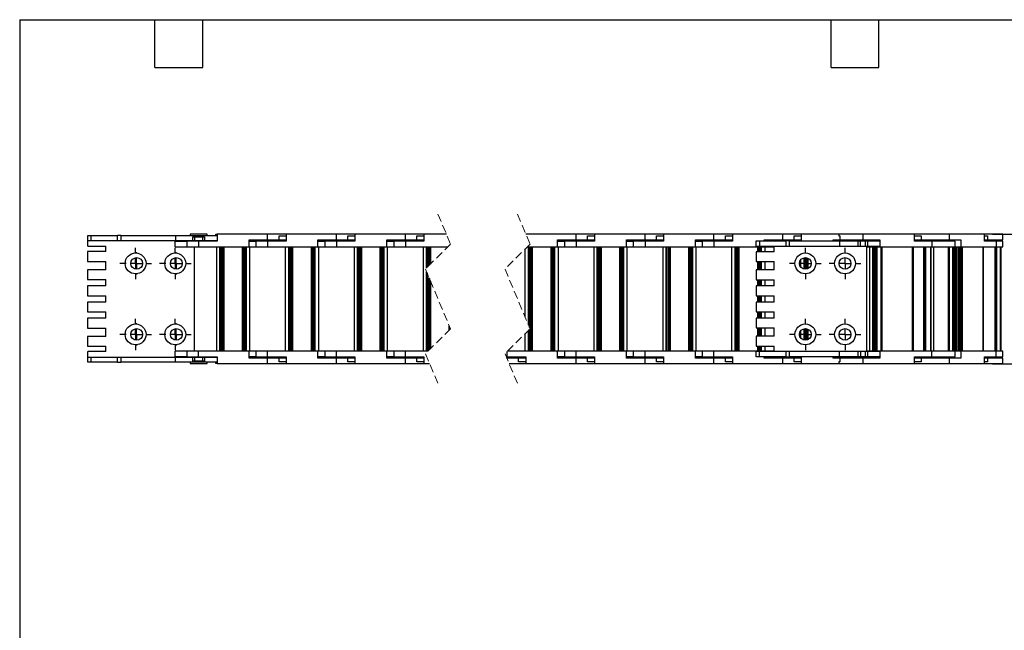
# Model space of a CAD drawing. Header units: millimetres. Extents: x 19 to 819, y 19 to 629.
# Tile 2 of 9: x 19 to 491, y 336 to 629. Entities that reach past the tile are written whole.
import ezdxf

# ---------------------------------------------------------------- set-up
doc = ezdxf.new("R2010")
doc.units = ezdxf.units.MM
doc.header["$LTSCALE"] = 3
doc.linetypes.add('CENTERX2', pattern=[20.32, 12.7, -2.54, 2.54, -2.54])
doc.linetypes.add('HIDDEN', pattern=[1.905, 1.27, -0.635])
doc.layers.add('CENTER', color=40, linetype='CENTERX2')
doc.layers.add('DIMENSIONS', color=140, linetype='Continuous', lineweight=25)
doc.layers.add('TEXT', color=140, linetype='Continuous', lineweight=25)
doc.styles.add('SLDTEXTSTYLE0', font='TXT', dxfattribs={"width": 0.7})
doc.dimstyles.new('SLDDIMSTYLE0', dxfattribs={"dimtxt": 6.474023, "dimasz": 9.906, "dimexe": 0, "dimexo": 0.0625, "dimgap": 1.618506, "dimtad": 0, "dimtih": 1, "dimtoh": 1, "dimrnd": 1e-09, "dimzin": 4, "dimdsep": 46, "dimtxsty": 'SLDTEXTSTYLE0', "dimsah": 1, "dimcen": 0.09, "dimadec": 0, "dimazin": 1, "dimtfac": 1, "dimtofl": 0, "dimtmove": 0, "dimatfit": 3, "dimfxl": 0, "dimfrac": 2, "dimtolj": 1, "dimtzin": 12, "dimarcsym": 0})

# ---------------------------------------------------------------- blocks, each defined once
blk = doc.blocks.new('_D_6')
at = {"layer": 'DIMENSIONS'}
for p, q in [((484.97, 525.93), (539.13, 525.93)), ((529.61, 525.93), (529.61, 503.84)), ((519.99, 492.1), (517.81, 492.1)), ((517.81, 492.1), (517.81, 481.81)), ((539.23, 492.1), (541.4, 492.1)), ((541.4, 492.1), (541.4, 481.81)), ((517.81, 481.81), (519.99, 481.81)), ((541.4, 481.81), (539.23, 481.81)), ((529.61, 463.93), (529.61, 480.36)), ((484.97, 463.93), (539.13, 463.93))]:
    blk.add_line(p, q, dxfattribs=at)
for points in [[(529.61, 525.93), (528.08, 516.03), (531.13, 516.03)], [(529.61, 463.93), (531.13, 473.84), (528.08, 473.84)]]:
    blk.add_solid(points, dxfattribs=at)
at = {"layer": 'DIMENSIONS', "char_height": 6.35, "attachment_point": 1, "style": 'SLDTEXTSTYLE0'}
for s, insert in [('62.0', (519.99, 501.74)), ('2.44', (519.99, 490))]:
    blk.add_mtext(s, dxfattribs=dict(at, insert=insert))
blk = doc.blocks.new('SW_CENTERMARKSYMBOL_1')
at = {"layer": 'CENTER', "color": 0}
for p, q in [((0, 5.08), (0, 7.54)), ((-5.08, 0), (-7.54, 0)), ((0, 0), (-2.54, 0)), ((0, 0), (0, 2.54)), ((0, 0), (0, -2.54)), ((0, 0), (2.54, 0)), ((5.08, 0), (7.54, 0)), ((0, -5.08), (0, -7.54))]:
    blk.add_line(p, q, dxfattribs=at)
blk = doc.blocks.new('SW_CENTERMARKSYMBOL_2')
at = {"layer": 'CENTER', "color": 0}
for p, q in [((0, 5.08), (0, 7.54)), ((-5.08, 0), (-7.54, 0)), ((0, 0), (-2.54, 0)), ((0, 0), (0, 2.54)), ((0, 0), (0, -2.54)), ((0, 0), (2.54, 0)), ((5.08, 0), (7.54, 0)), ((0, -5.08), (0, -7.54))]:
    blk.add_line(p, q, dxfattribs=at)
blk = doc.blocks.new('SW_CENTERMARKSYMBOL_3')
at = {"layer": 'CENTER', "color": 0}
for p, q in [((0, 5.08), (0, 7.54)), ((-5.08, 0), (-7.54, 0)), ((0, 0), (-2.54, 0)), ((0, 0), (0, 2.54)), ((0, 0), (0, -2.54)), ((0, 0), (2.54, 0)), ((5.08, 0), (7.54, 0)), ((0, -5.08), (0, -7.54))]:
    blk.add_line(p, q, dxfattribs=at)
blk = doc.blocks.new('SW_CENTERMARKSYMBOL_4')
at = {"layer": 'CENTER', "color": 0}
for p, q in [((0, 5.08), (0, 7.54)), ((-5.08, 0), (-7.54, 0)), ((0, 0), (-2.54, 0)), ((0, 0), (0, 2.54)), ((0, 0), (0, -2.54)), ((0, 0), (2.54, 0)), ((5.08, 0), (7.54, 0)), ((0, -5.08), (0, -7.54))]:
    blk.add_line(p, q, dxfattribs=at)
blk = doc.blocks.new('SW_CENTERMARKSYMBOL_5')
at = {"layer": 'CENTER', "color": 0}
for p, q in [((0, 5.08), (0, 7.54)), ((-5.08, 0), (-7.54, 0)), ((0, 0), (-2.54, 0)), ((0, 0), (0, 2.54)), ((0, 0), (0, -2.54)), ((0, 0), (2.54, 0)), ((5.08, 0), (7.54, 0)), ((0, -5.08), (0, -7.54))]:
    blk.add_line(p, q, dxfattribs=at)
blk = doc.blocks.new('SW_CENTERMARKSYMBOL_6')
at = {"layer": 'CENTER', "color": 0}
for p, q in [((0, 5.08), (0, 7.54)), ((-5.08, 0), (-7.54, 0)), ((0, 0), (-2.54, 0)), ((0, 0), (0, 2.54)), ((0, 0), (0, -2.54)), ((0, 0), (2.54, 0)), ((5.08, 0), (7.54, 0)), ((0, -5.08), (0, -7.54))]:
    blk.add_line(p, q, dxfattribs=at)
blk = doc.blocks.new('SW_CENTERMARKSYMBOL_7')
at = {"layer": 'CENTER', "color": 0}
for p, q in [((0, 5.08), (0, 7.54)), ((-5.08, 0), (-7.54, 0)), ((0, 0), (-2.54, 0)), ((0, 0), (0, 2.54)), ((0, 0), (0, -2.54)), ((0, 0), (2.54, 0)), ((5.08, 0), (7.54, 0)), ((0, -5.08), (0, -7.54))]:
    blk.add_line(p, q, dxfattribs=at)
blk = doc.blocks.new('SW_CENTERMARKSYMBOL_8')
at = {"layer": 'CENTER', "color": 0}
for p, q in [((0, 5.08), (0, 7.54)), ((-5.08, 0), (-7.54, 0)), ((0, 0), (-2.54, 0)), ((0, 0), (0, 2.54)), ((0, 0), (0, -2.54)), ((0, 0), (2.54, 0)), ((5.08, 0), (7.54, 0)), ((0, -5.08), (0, -7.54))]:
    blk.add_line(p, q, dxfattribs=at)
blk = doc.blocks.new('SW_CENTERMARKSYMBOL_9')
at = {"layer": 'CENTER', "color": 0}
for p, q in [((0, 5.08), (0, 5.34)), ((-5.08, 0), (-5.34, 0)), ((0, 0), (-2.54, 0)), ((0, 0), (0, 2.54)), ((0, 0), (0, -2.54)), ((0, 0), (2.54, 0)), ((5.08, 0), (5.34, 0)), ((0, -5.08), (0, -5.34))]:
    blk.add_line(p, q, dxfattribs=at)
blk = doc.blocks.new('SW_CENTERMARKSYMBOL_10')
at = {"layer": 'CENTER', "color": 0}
for p, q in [((0, 5.08), (0, 5.34)), ((-5.08, 0), (-5.34, 0)), ((0, 0), (-2.54, 0)), ((0, 0), (0, 2.54)), ((0, 0), (0, -2.54)), ((0, 0), (2.54, 0)), ((5.08, 0), (5.34, 0)), ((0, -5.08), (0, -5.34))]:
    blk.add_line(p, q, dxfattribs=at)
blk = doc.blocks.new('SW_CENTERMARKSYMBOL_11')
at = {"layer": 'CENTER', "color": 0}
for p, q in [((0, 5.08), (0, 5.34)), ((-5.08, 0), (-5.34, 0)), ((0, 0), (-2.54, 0)), ((0, 0), (0, 2.54)), ((0, 0), (0, -2.54)), ((0, 0), (2.54, 0)), ((5.08, 0), (5.34, 0)), ((0, -5.08), (0, -5.34))]:
    blk.add_line(p, q, dxfattribs=at)
blk = doc.blocks.new('SW_CENTERMARKSYMBOL_12')
at = {"layer": 'CENTER', "color": 0}
for p, q in [((0, 5.08), (0, 5.34)), ((-5.08, 0), (-5.34, 0)), ((0, 0), (-2.54, 0)), ((0, 0), (0, 2.54)), ((0, 0), (0, -2.54)), ((0, 0), (2.54, 0)), ((5.08, 0), (5.34, 0)), ((0, -5.08), (0, -5.34))]:
    blk.add_line(p, q, dxfattribs=at)

msp = doc.modelspace()

# ---------------------------------------------------------------- linework, layer by layer
at = {"color": 7, "linetype": 'HIDDEN', "lineweight": 18}
for p, q in [((219.368, 535.46), (225.368, 521.197)), ((257.468, 535.46), (263.468, 521.197)), ((225.368, 521.197), (213.368, 509.197)), ((263.468, 521.197), (251.468, 509.197)), ((213.368, 509.197), (225.368, 480.672)), ((251.468, 509.197), (263.468, 480.672)), ((225.368, 480.672), (213.368, 468.672)), ((263.468, 480.672), (251.468, 468.672)), ((213.368, 468.672), (219.368, 454.41)), ((251.468, 468.672), (257.468, 454.41))]:
    msp.add_line(p, q, dxfattribs=at)
for p, q in [((51.757, 522.935), (51.757, 525.285)), ((51.757, 525.285), (53.257, 525.285)), ((53.257, 522.935), (53.257, 525.285)), ((53.257, 525.285), (65.96, 525.285)), ((65.96, 522.935), (65.96, 525.285)), ((67.46, 525.285), (65.96, 525.285)), ((67.46, 525.285), (67.46, 522.935)), ((67.46, 525.285), (93.656, 525.285)), ((93.656, 525.285), (93.656, 522.935)), ((93.656, 525.285), (113.616, 525.285)), ((100.757, 525.935), (100.757, 525.285)), ((104.757, 525.935), (100.757, 525.935)), ((102.007, 524.685), (107.507, 524.685)), ((102.007, 522.935), (102.007, 524.685)), ((102.807, 524.685), (102.807, 522.935)), ((108.757, 525.935), (104.757, 525.935)), ((106.707, 522.935), (106.707, 524.685)), ((107.507, 524.685), (107.507, 522.935)), ((108.757, 525.285), (108.757, 525.935)), ((112.929, 525.285), (112.929, 525.935)), ((112.929, 525.935), (113.616, 525.935)), ((113.616, 525.935), (113.616, 522.635)), ((137.757, 525.935), (113.616, 525.935)), ((137.757, 523.235), (137.757, 525.935)), ((146.616, 525.935), (137.757, 525.935)), ((143.245, 525.135), (146.616, 525.135)), ((143.245, 523.235), (143.245, 525.135)), ((146.616, 525.935), (146.616, 522.635)), ((170.757, 525.935), (146.616, 525.935)), ((170.757, 523.235), (170.757, 525.935)), ((179.616, 525.935), (170.757, 525.935)), ((176.245, 525.135), (179.616, 525.135)), ((176.245, 523.235), (176.245, 525.135)), ((179.616, 525.935), (179.616, 522.635)), ((203.757, 525.935), (179.616, 525.935)), ((203.757, 523.235), (203.757, 525.935)), ((212.616, 525.935), (203.757, 525.935)), ((209.245, 525.135), (212.616, 525.135)), ((209.245, 523.235), (209.245, 525.135)), ((212.616, 525.935), (212.616, 522.635)), ((223.375, 525.935), (212.616, 525.935)), ((285.521, 525.935), (261.475, 525.935)), ((285.521, 523.235), (285.521, 525.935)), ((294.38, 525.935), (285.521, 525.935)), ((291.009, 525.135), (294.38, 525.135)), ((291.009, 523.235), (291.009, 525.135)), ((294.38, 525.935), (294.38, 522.635)), ((318.521, 525.935), (294.38, 525.935)), ((318.521, 523.235), (318.521, 525.935)), ((327.38, 525.935), (318.521, 525.935)), ((324.009, 525.135), (327.38, 525.135)), ((324.009, 523.235), (324.009, 525.135)), ((327.38, 525.935), (327.38, 522.635)), ((351.521, 525.935), (327.38, 525.935)), ((351.521, 523.235), (351.521, 525.935)), ((360.38, 525.935), (351.521, 525.935)), ((357.009, 525.135), (360.38, 525.135)), ((357.009, 523.235), (357.009, 525.135)), ((360.38, 525.935), (360.38, 522.635)), ((384.521, 525.935), (360.38, 525.935)), ((384.521, 523.235), (384.521, 525.935)), ((393.38, 525.935), (384.521, 525.935)), ((390.009, 525.135), (393.38, 525.135)), ((390.009, 523.235), (390.009, 525.135)), ((393.38, 525.935), (393.38, 522.735)), ((411.309, 525.935), (393.38, 525.935)), ((411.309, 525.935), (411.309, 525.135)), ((422.809, 525.935), (411.309, 525.935)), ((411.309, 525.135), (411.841, 525.135)), ((411.841, 525.135), (411.841, 523.235)), ((447.638, 525.935), (422.809, 525.935)), ((422.809, 525.935), (422.809, 523.235)), ((447.638, 522.635), (447.638, 525.935)), ((464.212, 525.935), (447.638, 525.935)), ((447.638, 525.135), (450.848, 525.135)), ((450.809, 525.135), (450.809, 523.235)), ((450.848, 525.135), (450.848, 523.235)), ((464.212, 525.935), (464.212, 523.235)), ((481.163, 525.935), (464.212, 525.935)), ((481.163, 522.635), (481.163, 525.935)), ((489.839, 525.935), (481.163, 525.935)), ((481.163, 525.135), (482.532, 525.135)), ((482.532, 525.135), (482.532, 523.235)), ((489.839, 523.235), (489.839, 525.935)), ((51.757, 522.935), (53.257, 522.935)), ((51.757, 520.185), (51.757, 522.935)), ((51.757, 520.185), (60.257, 520.185)), ((53.257, 522.935), (65.96, 522.935)), ((60.257, 517.585), (60.257, 520.185)), ((65.96, 522.935), (67.46, 522.935)), ((67.46, 522.935), (93.656, 522.935)), ((93.583, 519.935), (93.583, 522.635)), ((93.583, 522.635), (99.152, 522.635)), ((93.583, 519.935), (99.152, 519.935)), ((93.656, 522.935), (102.007, 522.935)), ((99.152, 522.635), (99.152, 519.935)), ((104.757, 522.635), (99.152, 522.635)), ((99.152, 519.935), (104.757, 519.935)), ((100.757, 522.935), (100.757, 522.635)), ((102.007, 522.935), (102.807, 522.935)), ((102.757, 469.935), (102.757, 519.935)), ((102.807, 522.935), (106.707, 522.935)), ((113.616, 522.635), (104.757, 522.635)), ((104.757, 522.635), (104.757, 519.935)), ((104.757, 519.935), (128.899, 519.935)), ((106.707, 522.935), (107.507, 522.935)), ((107.507, 522.935), (113.616, 522.935)), ((108.757, 522.635), (108.757, 522.935)), ((112.929, 522.635), (112.929, 522.935)), ((113.407, 469.935), (113.407, 519.935)), ((114.907, 469.935), (114.907, 519.935)), ((115.137, 519.935), (115.137, 469.935)), ((115.437, 469.935), (115.437, 519.935)), ((116.087, 469.935), (116.087, 519.935)), ((116.278, 519.935), (116.278, 469.935)), ((116.757, 519.935), (116.757, 469.935)), ((125.757, 469.935), (125.757, 519.935)), ((126.237, 469.935), (126.237, 519.935)), ((126.428, 519.935), (126.428, 469.935)), ((127.078, 519.935), (127.078, 469.935)), ((127.378, 469.935), (127.378, 519.935)), ((127.607, 469.935), (127.607, 519.935)), ((128.899, 523.235), (137.757, 523.235)), ((128.899, 519.935), (128.899, 523.235)), ((128.899, 522.635), (132.152, 522.635)), ((128.899, 519.935), (132.152, 519.935)), ((129.107, 519.935), (129.107, 469.935)), ((129.586, 523.235), (129.586, 522.635)), ((132.152, 522.635), (132.152, 519.935)), ((137.757, 522.635), (132.152, 522.635)), ((132.152, 519.935), (137.757, 519.935)), ((133.757, 523.235), (133.757, 522.635)), ((137.757, 523.235), (143.245, 523.235)), ((146.616, 522.635), (137.757, 522.635)), ((137.757, 522.635), (137.757, 519.935)), ((137.757, 519.935), (161.899, 519.935)), ((141.757, 522.635), (141.757, 523.235)), ((143.245, 523.235), (146.616, 523.235)), ((145.929, 522.635), (145.929, 523.235)), ((146.407, 469.935), (146.407, 519.935)), ((147.907, 469.935), (147.907, 519.935)), ((148.137, 519.935), (148.137, 469.935)), ((148.437, 469.935), (148.437, 519.935)), ((149.087, 469.935), (149.087, 519.935)), ((149.278, 519.935), (149.278, 469.935)), ((149.757, 519.935), (149.757, 469.935)), ((158.757, 469.935), (158.757, 519.935)), ((159.237, 469.935), (159.237, 519.935)), ((159.428, 519.935), (159.428, 469.935)), ((160.078, 519.935), (160.078, 469.935)), ((160.378, 469.935), (160.378, 519.935)), ((160.607, 469.935), (160.607, 519.935)), ((161.899, 523.235), (170.757, 523.235)), ((161.899, 519.935), (161.899, 523.235)), ((161.899, 522.635), (165.152, 522.635)), ((161.899, 519.935), (165.152, 519.935)), ((162.107, 519.935), (162.107, 469.935)), ((162.586, 523.235), (162.586, 522.635)), ((165.152, 522.635), (165.152, 519.935)), ((170.757, 522.635), (165.152, 522.635)), ((165.152, 519.935), (170.757, 519.935)), ((166.757, 523.235), (166.757, 522.635)), ((170.757, 523.235), (176.245, 523.235)), ((179.616, 522.635), (170.757, 522.635)), ((170.757, 522.635), (170.757, 519.935)), ((170.757, 519.935), (194.899, 519.935)), ((174.757, 522.635), (174.757, 523.235)), ((176.245, 523.235), (179.616, 523.235)), ((178.929, 522.635), (178.929, 523.235)), ((179.407, 469.935), (179.407, 519.935)), ((180.907, 469.935), (180.907, 519.935)), ((181.137, 519.935), (181.137, 469.935)), ((181.437, 469.935), (181.437, 519.935)), ((182.087, 469.935), (182.087, 519.935)), ((182.278, 519.935), (182.278, 469.935)), ((182.757, 519.935), (182.757, 469.935)), ((191.757, 469.935), (191.757, 519.935)), ((192.237, 469.935), (192.237, 519.935)), ((192.428, 519.935), (192.428, 469.935)), ((193.078, 519.935), (193.078, 469.935)), ((193.378, 469.935), (193.378, 519.935)), ((193.607, 469.935), (193.607, 519.935)), ((194.899, 523.235), (203.757, 523.235)), ((194.899, 519.935), (194.899, 523.235)), ((194.899, 522.635), (198.152, 522.635)), ((194.899, 519.935), (198.152, 519.935)), ((195.107, 519.935), (195.107, 469.935)), ((195.586, 523.235), (195.586, 522.635)), ((198.152, 522.635), (198.152, 519.935)), ((203.757, 522.635), (198.152, 522.635)), ((198.152, 519.935), (203.757, 519.935)), ((199.757, 523.235), (199.757, 522.635)), ((203.757, 523.235), (209.245, 523.235)), ((212.616, 522.635), (203.757, 522.635)), ((203.757, 522.635), (203.757, 519.935)), ((203.757, 519.935), (224.105, 519.935)), ((207.757, 522.635), (207.757, 523.235)), ((209.245, 523.235), (212.616, 523.235)), ((211.929, 522.635), (211.929, 523.235)), ((212.407, 469.935), (212.407, 519.935)), ((213.907, 509.737), (213.907, 519.935)), ((214.137, 519.935), (214.137, 509.966)), ((214.437, 510.266), (214.437, 519.935)), ((215.087, 510.916), (215.087, 519.935)), ((215.278, 519.935), (215.278, 511.108)), ((215.757, 519.935), (215.757, 511.587)), ((261.171, 486.131), (261.171, 518.901)), ((262.205, 519.935), (276.663, 519.935)), ((262.671, 482.565), (262.671, 519.935)), ((262.901, 519.935), (262.901, 482.02)), ((263.201, 481.307), (263.201, 519.935)), ((263.851, 469.935), (263.851, 519.935)), ((264.042, 519.935), (264.042, 469.935)), ((264.521, 519.935), (264.521, 469.935)), ((273.521, 469.935), (273.521, 519.935)), ((274.001, 469.935), (274.001, 519.935)), ((274.192, 519.935), (274.192, 469.935)), ((274.842, 519.935), (274.842, 469.935)), ((275.142, 469.935), (275.142, 519.935)), ((275.371, 469.935), (275.371, 519.935)), ((276.663, 523.235), (285.521, 523.235)), ((276.663, 519.935), (276.663, 523.235)), ((276.663, 522.635), (279.916, 522.635)), ((276.663, 519.935), (279.916, 519.935)), ((276.871, 519.935), (276.871, 469.935)), ((277.35, 523.235), (277.35, 522.635)), ((279.916, 522.635), (279.916, 519.935)), ((285.521, 522.635), (279.916, 522.635)), ((279.916, 519.935), (285.521, 519.935)), ((281.521, 523.235), (281.521, 522.635)), ((285.521, 523.235), (291.009, 523.235)), ((294.38, 522.635), (285.521, 522.635)), ((285.521, 522.635), (285.521, 519.935)), ((285.521, 519.935), (309.663, 519.935)), ((289.521, 522.635), (289.521, 523.235)), ((291.009, 523.235), (294.38, 523.235)), ((293.693, 522.635), (293.693, 523.235)), ((294.171, 469.935), (294.171, 519.935)), ((295.671, 469.935), (295.671, 519.935)), ((295.901, 519.935), (295.901, 469.935)), ((296.201, 469.935), (296.201, 519.935)), ((296.851, 469.935), (296.851, 519.935)), ((297.042, 519.935), (297.042, 469.935)), ((297.521, 519.935), (297.521, 469.935)), ((306.521, 469.935), (306.521, 519.935)), ((307.001, 469.935), (307.001, 519.935)), ((307.192, 519.935), (307.192, 469.935)), ((307.842, 519.935), (307.842, 469.935)), ((308.142, 469.935), (308.142, 519.935)), ((308.371, 469.935), (308.371, 519.935)), ((309.663, 523.235), (318.521, 523.235)), ((309.663, 519.935), (309.663, 523.235)), ((309.663, 522.635), (312.916, 522.635)), ((309.663, 519.935), (312.916, 519.935)), ((309.871, 519.935), (309.871, 469.935)), ((310.35, 523.235), (310.35, 522.635)), ((312.916, 522.635), (312.916, 519.935)), ((318.521, 522.635), (312.916, 522.635)), ((312.916, 519.935), (318.521, 519.935)), ((314.521, 523.235), (314.521, 522.635)), ((318.521, 523.235), (324.009, 523.235)), ((327.38, 522.635), (318.521, 522.635)), ((318.521, 522.635), (318.521, 519.935)), ((318.521, 519.935), (342.663, 519.935)), ((322.521, 522.635), (322.521, 523.235)), ((324.009, 523.235), (327.38, 523.235)), ((326.693, 522.635), (326.693, 523.235)), ((327.171, 469.935), (327.171, 519.935)), ((328.671, 469.935), (328.671, 519.935)), ((328.901, 519.935), (328.901, 469.935)), ((329.201, 469.935), (329.201, 519.935)), ((329.851, 469.935), (329.851, 519.935)), ((330.042, 519.935), (330.042, 469.935)), ((330.521, 519.935), (330.521, 469.935)), ((339.521, 469.935), (339.521, 519.935)), ((340.001, 469.935), (340.001, 519.935)), ((340.192, 519.935), (340.192, 469.935)), ((340.842, 519.935), (340.842, 469.935)), ((341.142, 469.935), (341.142, 519.935)), ((341.371, 469.935), (341.371, 519.935)), ((342.663, 523.235), (351.521, 523.235)), ((342.663, 519.935), (342.663, 523.235)), ((342.663, 522.635), (345.916, 522.635)), ((342.663, 519.935), (345.916, 519.935)), ((342.871, 519.935), (342.871, 469.935)), ((343.35, 523.235), (343.35, 522.635)), ((345.916, 522.635), (345.916, 519.935)), ((351.521, 522.635), (345.916, 522.635)), ((345.916, 519.935), (351.521, 519.935)), ((347.521, 523.235), (347.521, 522.635)), ((351.521, 523.235), (357.009, 523.235)), ((360.38, 522.635), (351.521, 522.635)), ((351.521, 522.635), (351.521, 519.935)), ((351.521, 519.935), (375.663, 519.935)), ((355.521, 522.635), (355.521, 523.235)), ((357.009, 523.235), (360.38, 523.235)), ((359.693, 522.635), (359.693, 523.235)), ((360.171, 469.935), (360.171, 519.935)), ((361.671, 469.935), (361.671, 519.935)), ((361.901, 519.935), (361.901, 469.935)), ((362.201, 469.935), (362.201, 519.935)), ((362.851, 469.935), (362.851, 519.935)), ((363.042, 519.935), (363.042, 469.935)), ((363.521, 519.935), (363.521, 469.935)), ((371.809, 520.135), (371.809, 522.735)), ((371.809, 522.735), (373.309, 522.735)), ((371.809, 520.135), (373.309, 520.135)), ((372.521, 517.535), (372.521, 519.935)), ((373.001, 517.535), (373.001, 519.935)), ((373.192, 519.935), (373.192, 517.535)), ((373.309, 522.735), (373.309, 520.135)), ((373.309, 522.735), (386.044, 522.735)), ((373.309, 520.135), (386.044, 520.135)), ((373.842, 519.935), (373.842, 517.535)), ((374.142, 517.535), (374.142, 519.935)), ((374.371, 517.535), (374.371, 519.935)), ((375.663, 523.235), (384.521, 523.235)), ((375.663, 522.735), (375.663, 523.235)), ((375.663, 519.935), (375.663, 520.135)), ((375.663, 519.935), (378.916, 519.935)), ((375.871, 519.935), (375.871, 517.535)), ((376.35, 523.235), (376.35, 522.735)), ((378.916, 520.135), (378.916, 519.935)), ((378.916, 519.935), (380.309, 519.935)), ((380.309, 517.535), (380.309, 520.135)), ((380.521, 523.235), (380.521, 522.735)), ((384.521, 523.235), (390.009, 523.235)), ((386.044, 520.135), (386.044, 522.735)), ((387.544, 522.735), (386.044, 522.735)), ((386.044, 520.135), (387.544, 520.135)), ((387.544, 522.735), (387.544, 520.135)), ((387.544, 522.735), (411.741, 522.735)), ((387.544, 520.135), (411.741, 520.135)), ((388.521, 522.735), (388.521, 523.235)), ((390.009, 523.235), (393.38, 523.235)), ((392.693, 522.735), (392.693, 523.235)), ((408.663, 523.235), (411.841, 523.235)), ((408.663, 522.735), (408.663, 523.235)), ((409.35, 523.235), (409.35, 522.735)), ((411.741, 522.735), (411.741, 520.135)), ((411.741, 522.735), (420.663, 522.735)), ((411.741, 520.135), (420.663, 520.135)), ((411.841, 523.235), (422.809, 523.235)), ((413.521, 523.235), (413.521, 522.735)), ((418.909, 523.235), (418.909, 522.735)), ((420.663, 520.135), (420.663, 522.735)), ((420.663, 522.735), (421.684, 522.735)), ((420.663, 520.135), (421.684, 520.135)), ((421.684, 520.135), (421.684, 522.735)), ((421.684, 522.735), (423.934, 522.735)), ((421.684, 520.135), (423.934, 520.135)), ((422.809, 523.235), (430.98, 523.235)), ((423.934, 522.735), (423.934, 520.135)), ((423.934, 522.735), (425.009, 522.735)), ((423.934, 520.135), (425.009, 520.135)), ((424.809, 469.735), (424.809, 520.135)), ((424.809, 519.935), (430.98, 519.935)), ((425.009, 522.735), (425.009, 520.135)), ((425.009, 522.735), (430.98, 522.735)), ((425.009, 520.135), (430.98, 520.135)), ((426.171, 469.935), (426.171, 519.935)), ((426.709, 522.735), (426.709, 523.235)), ((427.671, 469.935), (427.671, 519.935)), ((427.901, 519.935), (427.901, 469.935)), ((428.201, 469.935), (428.201, 519.935)), ((428.851, 469.935), (428.851, 519.935)), ((429.042, 519.935), (429.042, 469.935)), ((429.521, 519.935), (429.521, 469.935)), ((430.98, 523.235), (430.98, 519.935)), ((430.98, 519.935), (455.809, 519.935)), ((431.459, 519.935), (431.459, 469.935)), ((431.959, 519.935), (431.959, 469.935)), ((446.659, 469.935), (446.659, 519.935)), ((447.159, 469.935), (447.159, 519.935)), ((447.638, 523.235), (450.809, 523.235)), ((455.809, 522.635), (447.638, 522.635)), ((450.125, 523.235), (450.125, 522.635)), ((450.809, 523.235), (450.848, 523.235)), ((450.848, 523.235), (464.212, 523.235)), ((451.809, 523.235), (451.809, 522.635)), ((451.994, 519.935), (451.994, 469.935)), ((452.105, 469.935), (452.105, 519.935)), ((452.608, 469.935), (452.608, 519.935)), ((452.628, 519.935), (452.628, 469.935)), ((452.813, 519.935), (452.813, 469.935)), ((455.274, 519.935), (455.274, 469.935)), ((455.462, 519.935), (455.462, 469.935)), ((455.809, 522.635), (455.809, 519.935)), ((466.984, 522.635), (455.809, 522.635)), ((455.809, 519.935), (466.984, 519.935)), ((456.759, 519.935), (456.759, 469.935)), ((459.809, 522.635), (459.809, 523.235)), ((460.908, 523.235), (460.908, 522.635)), ((463.798, 469.935), (463.798, 519.935)), ((463.943, 469.935), (463.943, 519.935)), ((464.212, 523.235), (469.79, 523.235)), ((464.359, 469.935), (464.359, 519.935)), ((465.841, 519.935), (465.841, 469.935)), ((465.842, 519.935), (465.842, 469.935)), ((466.452, 469.935), (466.452, 519.935)), ((466.688, 522.635), (466.688, 523.235)), ((466.841, 469.935), (466.841, 519.935)), ((466.984, 519.935), (466.984, 522.635)), ((466.984, 519.935), (469.79, 519.935)), ((466.996, 519.935), (466.996, 469.935)), ((467.04, 519.935), (467.04, 469.935)), ((467.466, 519.935), (467.466, 469.935)), ((468.292, 519.935), (468.292, 469.935)), ((468.78, 469.935), (468.78, 519.935)), ((469.24, 519.935), (469.24, 469.935)), ((469.715, 519.935), (469.715, 469.935)), ((469.79, 523.235), (469.79, 519.935)), ((469.79, 519.935), (486.742, 519.935)), ((470.422, 519.935), (470.422, 469.935)), ((480.458, 469.935), (480.458, 519.935)), ((480.593, 469.935), (480.593, 519.935)), ((481.163, 523.235), (482.532, 523.235)), ((486.742, 522.635), (481.163, 522.635)), ((482.339, 522.635), (482.339, 523.235)), ((482.532, 523.235), (489.839, 523.235)), ((486.216, 519.935), (486.216, 469.935)), ((486.22, 469.935), (486.22, 519.935)), ((486.742, 522.635), (486.742, 519.935)), ((489.839, 522.635), (486.742, 522.635)), ((486.742, 519.935), (489.839, 519.935)), ((487.08, 469.935), (487.08, 519.935)), ((488.678, 519.935), (488.678, 469.935)), ((489.144, 469.935), (489.144, 519.935)), ((489.259, 523.235), (489.259, 522.635)), ((489.839, 519.935), (489.839, 522.635)), ((51.557, 517.585), (51.557, 512.885)), ((60.257, 517.585), (51.557, 517.585)), ((371.809, 517.535), (371.809, 512.835)), ((380.309, 517.535), (371.809, 517.535)), ((394.671, 509.208), (394.671, 514.661)), ((394.901, 514.705), (394.901, 509.165)), ((395.201, 509.137), (395.201, 514.733)), ((395.851, 509.188), (395.851, 514.682)), ((396.042, 514.637), (396.042, 509.232)), ((396.521, 514.459), (396.521, 509.411)), ((51.557, 512.885), (60.257, 512.885)), ((60.257, 508.885), (60.257, 512.885)), ((371.809, 512.835), (380.309, 512.835)), ((372.521, 508.835), (372.521, 512.835)), ((373.001, 508.835), (373.001, 512.835)), ((373.192, 512.835), (373.192, 508.835)), ((373.842, 512.835), (373.842, 508.835)), ((374.142, 508.835), (374.142, 512.835)), ((374.371, 508.835), (374.371, 512.835)), ((375.871, 512.835), (375.871, 508.835)), ((380.309, 508.835), (380.309, 512.835)), ((393.171, 510.126), (393.171, 513.743)), ((51.557, 508.885), (51.557, 504.185)), ((60.257, 508.885), (51.557, 508.885)), ((213.907, 469.935), (213.907, 507.914)), ((214.137, 507.37), (214.137, 469.935)), ((214.437, 469.935), (214.437, 506.656)), ((215.087, 470.391), (215.087, 505.111)), ((215.278, 504.656), (215.278, 470.583)), ((371.809, 508.835), (371.809, 504.135)), ((380.309, 508.835), (371.809, 508.835)), ((51.557, 504.185), (60.257, 504.185)), ((51.557, 501.185), (51.557, 496.485)), ((60.257, 501.185), (51.557, 501.185)), ((60.257, 501.185), (60.257, 504.185)), ((215.757, 503.517), (215.757, 471.062)), ((371.809, 504.135), (380.309, 504.135)), ((371.809, 501.135), (371.809, 496.435)), ((380.309, 501.135), (371.809, 501.135)), ((372.521, 501.135), (372.521, 504.135)), ((373.001, 501.135), (373.001, 504.135)), ((373.192, 504.135), (373.192, 501.135)), ((373.842, 504.135), (373.842, 501.135)), ((374.142, 501.135), (374.142, 504.135)), ((374.371, 501.135), (374.371, 504.135)), ((375.871, 504.135), (375.871, 501.135)), ((380.309, 501.135), (380.309, 504.135)), ((51.557, 496.485), (60.257, 496.485)), ((60.257, 493.385), (60.257, 496.485)), ((371.809, 496.435), (380.309, 496.435)), ((372.521, 493.435), (372.521, 496.435)), ((373.001, 493.435), (373.001, 496.435)), ((373.192, 496.435), (373.192, 493.435)), ((373.842, 496.435), (373.842, 493.435)), ((374.142, 493.435), (374.142, 496.435)), ((374.371, 493.435), (374.371, 496.435)), ((375.871, 496.435), (375.871, 493.435)), ((380.309, 493.435), (380.309, 496.435)), ((51.557, 493.385), (51.557, 488.685)), ((60.257, 493.385), (51.557, 493.385)), ((371.809, 493.435), (371.809, 488.735)), ((380.309, 493.435), (371.809, 493.435)), ((51.557, 488.685), (60.257, 488.685)), ((60.257, 485.685), (60.257, 488.685)), ((371.809, 488.735), (380.309, 488.735)), ((371.809, 485.735), (371.809, 481.035)), ((380.309, 485.735), (371.809, 485.735)), ((372.521, 485.735), (372.521, 488.735)), ((373.001, 485.735), (373.001, 488.735)), ((373.192, 488.735), (373.192, 485.735)), ((373.842, 488.735), (373.842, 485.735)), ((374.142, 485.735), (374.142, 488.735)), ((374.371, 485.735), (374.371, 488.735)), ((375.871, 488.735), (375.871, 485.735)), ((380.309, 485.735), (380.309, 488.735)), ((51.557, 485.685), (51.557, 480.985)), ((60.257, 485.685), (51.557, 485.685)), ((51.557, 480.985), (60.257, 480.985)), ((60.257, 476.985), (60.257, 480.985)), ((224.757, 480.062), (224.757, 482.123)), ((225.237, 480.541), (225.237, 480.984)), ((371.809, 481.035), (380.309, 481.035)), ((372.521, 477.035), (372.521, 481.035)), ((373.001, 477.035), (373.001, 481.035)), ((373.192, 481.035), (373.192, 477.035)), ((373.842, 481.035), (373.842, 477.035)), ((374.142, 477.035), (374.142, 481.035)), ((374.371, 477.035), (374.371, 481.035)), ((375.871, 481.035), (375.871, 477.035)), ((380.309, 477.035), (380.309, 481.035)), ((51.557, 476.985), (51.557, 472.285)), ((60.257, 476.985), (51.557, 476.985)), ((261.171, 469.935), (261.171, 478.376)), ((262.671, 469.935), (262.671, 479.876)), ((262.901, 480.105), (262.901, 469.935)), ((263.201, 469.935), (263.201, 480.405)), ((371.809, 477.035), (371.809, 472.335)), ((380.309, 477.035), (371.809, 477.035)), ((393.171, 476.126), (393.171, 479.743)), ((394.671, 475.208), (394.671, 480.661)), ((394.901, 480.705), (394.901, 475.165)), ((395.201, 475.137), (395.201, 480.733)), ((395.851, 475.188), (395.851, 480.682)), ((396.042, 480.637), (396.042, 475.232)), ((396.521, 480.459), (396.521, 475.411)), ((51.557, 472.285), (60.257, 472.285)), ((60.257, 469.685), (60.257, 472.285)), ((371.809, 472.335), (380.309, 472.335)), ((372.521, 469.935), (372.521, 472.335)), ((373.001, 469.935), (373.001, 472.335)), ((373.192, 472.335), (373.192, 469.935)), ((373.842, 472.335), (373.842, 469.935)), ((374.142, 469.935), (374.142, 472.335)), ((374.371, 469.935), (374.371, 472.335)), ((375.871, 472.335), (375.871, 469.935)), ((380.309, 469.735), (380.309, 472.335)), ((60.257, 469.685), (51.757, 469.685)), ((51.757, 466.935), (51.757, 469.685)), ((51.757, 464.585), (51.757, 466.935)), ((53.257, 466.935), (51.757, 466.935)), ((53.257, 464.585), (53.257, 466.935)), ((65.96, 466.935), (53.257, 466.935)), ((65.96, 464.585), (65.96, 466.935)), ((67.46, 466.935), (65.96, 466.935)), ((67.46, 466.935), (67.46, 464.585)), ((93.656, 466.935), (67.46, 466.935)), ((93.583, 467.235), (93.583, 469.935)), ((99.152, 469.935), (93.583, 469.935)), ((99.152, 467.235), (93.583, 467.235)), ((102.007, 466.935), (93.656, 466.935)), ((93.656, 464.585), (93.656, 466.935)), ((99.152, 469.935), (99.152, 467.235)), ((104.757, 469.935), (99.152, 469.935)), ((99.152, 467.235), (104.757, 467.235)), ((100.757, 467.235), (100.757, 466.935)), ((102.007, 465.185), (102.007, 466.935)), ((102.807, 466.935), (102.007, 466.935)), ((102.807, 466.935), (102.807, 465.185)), ((106.707, 466.935), (102.807, 466.935)), ((104.757, 467.235), (104.757, 469.935)), ((128.899, 469.935), (104.757, 469.935)), ((104.757, 467.235), (113.616, 467.235)), ((106.707, 465.185), (106.707, 466.935)), ((107.507, 466.935), (106.707, 466.935)), ((107.507, 466.935), (107.507, 465.185)), ((113.616, 466.935), (107.507, 466.935)), ((108.757, 466.935), (108.757, 467.235)), ((112.929, 466.935), (112.929, 467.235)), ((113.616, 467.235), (113.616, 463.935)), ((128.899, 466.635), (128.899, 469.935)), ((132.152, 469.935), (128.899, 469.935)), ((132.152, 467.235), (128.899, 467.235)), ((129.586, 467.235), (129.586, 466.635)), ((132.152, 469.935), (132.152, 467.235)), ((137.757, 469.935), (132.152, 469.935)), ((132.152, 467.235), (137.757, 467.235)), ((133.757, 467.235), (133.757, 466.635)), ((137.757, 467.235), (137.757, 469.935)), ((161.899, 469.935), (137.757, 469.935)), ((137.757, 467.235), (146.616, 467.235)), ((141.757, 466.635), (141.757, 467.235)), ((145.929, 466.635), (145.929, 467.235)), ((146.616, 467.235), (146.616, 463.935)), ((161.899, 466.635), (161.899, 469.935)), ((165.152, 469.935), (161.899, 469.935)), ((165.152, 467.235), (161.899, 467.235)), ((162.586, 467.235), (162.586, 466.635)), ((165.152, 469.935), (165.152, 467.235)), ((170.757, 469.935), (165.152, 469.935)), ((165.152, 467.235), (170.757, 467.235)), ((166.757, 467.235), (166.757, 466.635)), ((170.757, 467.235), (170.757, 469.935)), ((194.899, 469.935), (170.757, 469.935)), ((170.757, 467.235), (179.616, 467.235)), ((174.757, 466.635), (174.757, 467.235)), ((178.929, 466.635), (178.929, 467.235)), ((179.616, 467.235), (179.616, 463.935)), ((194.899, 466.635), (194.899, 469.935)), ((198.152, 469.935), (194.899, 469.935)), ((198.152, 467.235), (194.899, 467.235)), ((195.586, 467.235), (195.586, 466.635)), ((198.152, 469.935), (198.152, 467.235)), ((203.757, 469.935), (198.152, 469.935)), ((198.152, 467.235), (203.757, 467.235)), ((199.757, 467.235), (199.757, 466.635)), ((203.757, 467.235), (203.757, 469.935)), ((214.63, 469.935), (203.757, 469.935)), ((203.757, 467.235), (212.616, 467.235)), ((207.757, 466.635), (207.757, 467.235)), ((211.929, 466.635), (211.929, 467.235)), ((212.616, 467.235), (212.616, 463.935)), ((252.072, 467.235), (252.521, 467.235)), ((252.521, 467.235), (252.521, 469.726)), ((252.521, 467.235), (261.38, 467.235)), ((276.663, 469.935), (252.73, 469.935)), ((256.521, 466.635), (256.521, 467.235)), ((260.693, 466.635), (260.693, 467.235)), ((261.38, 467.235), (261.38, 463.935)), ((276.663, 466.635), (276.663, 469.935)), ((279.916, 469.935), (276.663, 469.935)), ((279.916, 467.235), (276.663, 467.235)), ((277.35, 467.235), (277.35, 466.635)), ((279.916, 469.935), (279.916, 467.235)), ((285.521, 469.935), (279.916, 469.935)), ((279.916, 467.235), (285.521, 467.235)), ((281.521, 467.235), (281.521, 466.635)), ((285.521, 467.235), (285.521, 469.935)), ((309.663, 469.935), (285.521, 469.935)), ((285.521, 467.235), (294.38, 467.235)), ((289.521, 466.635), (289.521, 467.235)), ((293.693, 466.635), (293.693, 467.235)), ((294.38, 467.235), (294.38, 463.935)), ((309.663, 466.635), (309.663, 469.935)), ((312.916, 469.935), (309.663, 469.935)), ((312.916, 467.235), (309.663, 467.235)), ((310.35, 467.235), (310.35, 466.635)), ((312.916, 469.935), (312.916, 467.235)), ((318.521, 469.935), (312.916, 469.935)), ((312.916, 467.235), (318.521, 467.235)), ((314.521, 467.235), (314.521, 466.635)), ((318.521, 467.235), (318.521, 469.935)), ((342.663, 469.935), (318.521, 469.935)), ((318.521, 467.235), (327.38, 467.235)), ((322.521, 466.635), (322.521, 467.235)), ((326.693, 466.635), (326.693, 467.235)), ((327.38, 467.235), (327.38, 463.935)), ((342.663, 466.635), (342.663, 469.935)), ((345.916, 469.935), (342.663, 469.935)), ((345.916, 467.235), (342.663, 467.235)), ((343.35, 467.235), (343.35, 466.635)), ((345.916, 469.935), (345.916, 467.235)), ((351.521, 469.935), (345.916, 469.935)), ((345.916, 467.235), (351.521, 467.235)), ((347.521, 467.235), (347.521, 466.635)), ((351.521, 467.235), (351.521, 469.935)), ((375.663, 469.935), (351.521, 469.935)), ((351.521, 467.235), (360.38, 467.235)), ((355.521, 466.635), (355.521, 467.235)), ((359.693, 466.635), (359.693, 467.235)), ((360.38, 467.235), (360.38, 463.935)), ((371.809, 467.135), (371.809, 469.735)), ((373.309, 469.735), (371.809, 469.735)), ((373.309, 467.135), (371.809, 467.135)), ((373.309, 467.135), (373.309, 469.735)), ((386.044, 469.735), (373.309, 469.735)), ((386.044, 467.135), (373.309, 467.135)), ((375.663, 469.735), (375.663, 469.935)), ((378.916, 469.935), (375.663, 469.935)), ((375.663, 466.635), (375.663, 467.135)), ((376.35, 467.135), (376.35, 466.635)), ((378.916, 469.935), (378.916, 469.735)), ((380.309, 469.935), (378.916, 469.935)), ((380.521, 467.135), (380.521, 466.635)), ((386.044, 467.135), (386.044, 469.735)), ((387.544, 469.735), (386.044, 469.735)), ((386.044, 467.135), (387.544, 467.135)), ((387.544, 469.735), (387.544, 467.135)), ((411.741, 469.735), (387.544, 469.735)), ((411.741, 467.135), (387.544, 467.135)), ((388.521, 466.635), (388.521, 467.135)), ((392.693, 466.635), (392.693, 467.135)), ((393.38, 467.135), (393.38, 463.935)), ((408.663, 466.635), (408.663, 467.135)), ((409.35, 467.135), (409.35, 466.635)), ((411.741, 467.135), (411.741, 469.735)), ((420.663, 469.735), (411.741, 469.735)), ((420.663, 467.135), (411.741, 467.135)), ((413.521, 467.135), (413.521, 466.635)), ((418.909, 467.135), (418.909, 466.635)), ((420.663, 467.135), (420.663, 469.735)), ((421.684, 469.735), (420.663, 469.735)), ((421.684, 467.135), (420.663, 467.135)), ((421.684, 469.735), (421.684, 467.135)), ((423.934, 469.735), (421.684, 469.735)), ((423.934, 467.135), (421.684, 467.135)), ((423.934, 469.735), (423.934, 467.135)), ((425.009, 469.735), (423.934, 469.735)), ((425.009, 467.135), (423.934, 467.135)), ((430.98, 469.935), (424.809, 469.935)), ((425.009, 469.735), (425.009, 467.135)), ((430.98, 469.735), (425.009, 469.735)), ((430.98, 467.135), (425.009, 467.135)), ((426.709, 466.635), (426.709, 467.135)), ((455.809, 469.935), (430.98, 469.935)), ((430.98, 469.935), (430.98, 466.635)), ((447.638, 467.235), (455.809, 467.235)), ((447.638, 463.935), (447.638, 467.235)), ((450.125, 467.235), (450.125, 466.635)), ((451.809, 467.235), (451.809, 466.635)), ((455.809, 467.235), (455.809, 469.935)), ((466.984, 469.935), (455.809, 469.935)), ((455.809, 467.235), (466.984, 467.235)), ((459.809, 466.635), (459.809, 467.235)), ((460.908, 467.235), (460.908, 466.635)), ((466.688, 467.235), (466.688, 466.635)), ((466.984, 467.235), (466.984, 469.935)), ((469.79, 469.935), (466.984, 469.935)), ((469.79, 469.935), (469.79, 466.635)), ((486.742, 469.935), (469.79, 469.935)), ((481.163, 467.235), (486.742, 467.235)), ((481.163, 463.935), (481.163, 467.235)), ((482.339, 466.635), (482.339, 467.235)), ((486.742, 467.235), (486.742, 469.935)), ((489.839, 469.935), (486.742, 469.935)), ((486.742, 467.235), (489.839, 467.235)), ((489.259, 467.235), (489.259, 466.635)), ((489.839, 467.235), (489.839, 469.935)), ((53.257, 464.585), (51.757, 464.585)), ((65.96, 464.585), (53.257, 464.585)), ((65.96, 464.585), (67.46, 464.585)), ((93.656, 464.585), (67.46, 464.585)), ((113.616, 464.585), (93.656, 464.585)), ((100.757, 464.585), (100.757, 463.935)), ((100.757, 463.935), (108.757, 463.935)), ((107.507, 465.185), (102.007, 465.185)), ((108.757, 463.935), (108.757, 464.585)), ((112.929, 463.935), (112.929, 464.585)), ((113.616, 463.935), (112.929, 463.935)), ((113.616, 463.935), (137.757, 463.935)), ((137.757, 466.635), (128.899, 466.635)), ((137.757, 463.935), (137.757, 466.635)), ((143.245, 466.635), (137.757, 466.635)), ((137.757, 463.935), (146.616, 463.935)), ((143.245, 464.735), (143.245, 466.635)), ((146.616, 466.635), (143.245, 466.635)), ((146.616, 464.735), (143.245, 464.735)), ((146.616, 463.935), (170.757, 463.935)), ((170.757, 466.635), (161.899, 466.635)), ((170.757, 463.935), (170.757, 466.635)), ((176.245, 466.635), (170.757, 466.635)), ((170.757, 463.935), (179.616, 463.935)), ((176.245, 464.735), (176.245, 466.635)), ((179.616, 466.635), (176.245, 466.635)), ((179.616, 464.735), (176.245, 464.735)), ((179.616, 463.935), (203.757, 463.935)), ((203.757, 466.635), (194.899, 466.635)), ((203.757, 463.935), (203.757, 466.635)), ((209.245, 466.635), (203.757, 466.635)), ((203.757, 463.935), (212.616, 463.935)), ((209.245, 464.735), (209.245, 466.635)), ((212.616, 466.635), (209.245, 466.635)), ((212.616, 464.735), (209.245, 464.735)), ((212.616, 463.935), (215.361, 463.935)), ((252.521, 466.635), (252.325, 466.635)), ((252.521, 466.167), (252.521, 466.635)), ((258.009, 466.635), (252.521, 466.635)), ((253.461, 463.935), (261.38, 463.935)), ((258.009, 464.735), (258.009, 466.635)), ((261.38, 466.635), (258.009, 466.635)), ((261.38, 464.735), (258.009, 464.735)), ((261.38, 463.935), (285.521, 463.935)), ((285.521, 466.635), (276.663, 466.635)), ((285.521, 463.935), (285.521, 466.635)), ((291.009, 466.635), (285.521, 466.635)), ((285.521, 463.935), (294.38, 463.935)), ((291.009, 464.735), (291.009, 466.635)), ((294.38, 466.635), (291.009, 466.635)), ((294.38, 464.735), (291.009, 464.735)), ((294.38, 463.935), (318.521, 463.935)), ((318.521, 466.635), (309.663, 466.635)), ((318.521, 463.935), (318.521, 466.635)), ((324.009, 466.635), (318.521, 466.635)), ((318.521, 463.935), (327.38, 463.935)), ((324.009, 464.735), (324.009, 466.635)), ((327.38, 466.635), (324.009, 466.635)), ((327.38, 464.735), (324.009, 464.735)), ((327.38, 463.935), (351.521, 463.935)), ((351.521, 466.635), (342.663, 466.635)), ((351.521, 463.935), (351.521, 466.635)), ((357.009, 466.635), (351.521, 466.635)), ((351.521, 463.935), (360.38, 463.935)), ((357.009, 464.735), (357.009, 466.635)), ((360.38, 466.635), (357.009, 466.635)), ((360.38, 464.735), (357.009, 464.735)), ((360.38, 463.935), (384.521, 463.935)), ((384.521, 466.635), (375.663, 466.635)), ((384.521, 463.935), (384.521, 466.635)), ((390.009, 466.635), (384.521, 466.635)), ((384.521, 463.935), (393.38, 463.935)), ((390.009, 464.735), (390.009, 466.635)), ((393.38, 466.635), (390.009, 466.635)), ((393.38, 464.735), (390.009, 464.735)), ((393.38, 463.935), (411.309, 463.935)), ((411.841, 466.635), (408.663, 466.635)), ((411.309, 464.735), (411.309, 463.935)), ((411.841, 464.735), (411.309, 464.735)), ((411.309, 463.935), (422.809, 463.935)), ((411.841, 466.635), (411.841, 464.735)), ((422.809, 466.635), (411.841, 466.635)), ((422.809, 466.635), (422.809, 463.935)), ((430.98, 466.635), (422.809, 466.635)), ((422.809, 463.935), (447.638, 463.935)), ((450.809, 466.635), (447.638, 466.635)), ((450.848, 464.735), (447.638, 464.735)), ((447.638, 463.935), (464.212, 463.935)), ((450.809, 466.635), (450.809, 464.735)), ((450.848, 466.635), (450.809, 466.635)), ((450.848, 466.635), (450.848, 464.735)), ((464.212, 466.635), (450.848, 466.635)), ((464.212, 466.635), (464.212, 463.935)), ((469.79, 466.635), (464.212, 466.635)), ((464.212, 463.935), (481.163, 463.935)), ((482.532, 466.635), (481.163, 466.635)), ((482.532, 464.735), (481.163, 464.735)), ((481.163, 463.935), (489.839, 463.935)), ((489.839, 466.635), (482.532, 466.635)), ((482.532, 466.635), (482.532, 464.735)), ((489.839, 463.935), (489.839, 466.635))]:
    msp.add_line(p, q)
for centre, radius in [((74.557, 511.935), 5), ((75.057, 511.935), 2.8), ((93.557, 511.935), 5), ((94.057, 511.935), 2.8), ((395.309, 511.935), 5), ((395.309, 511.935), 2.8), ((414.309, 511.935), 5), ((414.309, 511.935), 2.8), ((74.557, 477.935), 5), ((93.557, 477.935), 5), ((395.309, 477.935), 5), ((414.309, 477.935), 5), ((75.057, 477.935), 2.8), ((94.057, 477.935), 2.8), ((395.309, 477.935), 2.8), ((414.309, 477.935), 2.8)]:
    msp.add_circle(centre, radius)
at = {"layer": 'TEXT'}
for p, q in [((19.05, 628.65), (819.15, 628.65)), ((19.05, 628.65), (19.05, 19.05)), ((83.82, 605.79), (83.82, 628.65)), ((106.68, 605.79), (106.68, 628.65)), ((407.67, 605.79), (407.67, 628.65)), ((430.53, 605.79), (430.53, 628.65)), ((83.82, 605.79), (106.68, 605.79)), ((407.67, 605.79), (430.53, 605.79))]:
    msp.add_line(p, q, dxfattribs=at)

# ---------------------------------------------------------------- block references
at = {"layer": 'CENTER'}
for name, p in [('SW_CENTERMARKSYMBOL_7', (74.557, 511.935)), ('SW_CENTERMARKSYMBOL_8', (93.557, 511.935)), ('SW_CENTERMARKSYMBOL_3', (395.309, 511.935)), ('SW_CENTERMARKSYMBOL_4', (414.309, 511.935)), ('SW_CENTERMARKSYMBOL_11', (75.057, 511.935)), ('SW_CENTERMARKSYMBOL_12', (94.057, 511.935)), ('SW_CENTERMARKSYMBOL_5', (74.557, 477.935)), ('SW_CENTERMARKSYMBOL_9', (75.057, 477.935)), ('SW_CENTERMARKSYMBOL_6', (93.557, 477.935)), ('SW_CENTERMARKSYMBOL_10', (94.057, 477.935)), ('SW_CENTERMARKSYMBOL_1', (395.309, 477.935)), ('SW_CENTERMARKSYMBOL_2', (414.309, 477.935))]:
    msp.add_blockref(name, p, dxfattribs=at)

# ---------------------------------------------------------------- dimensions: what is measured, and where the dimension line sits
at = {"layer": 'DIMENSIONS'}
dim = msp.add_linear_dim(base=(529.608, 463.935), p1=(481.163, 525.935), p2=(481.163, 463.935), angle=90, dimstyle='SLDDIMSTYLE0', dxfattribs=at)
dim.commit()
dim.dimension.update_dxf_attribs({"geometry": '_D_6', "text_midpoint": (529.608, 492.1), "dimtype": 160})

doc.saveas('drawing.dxf')
